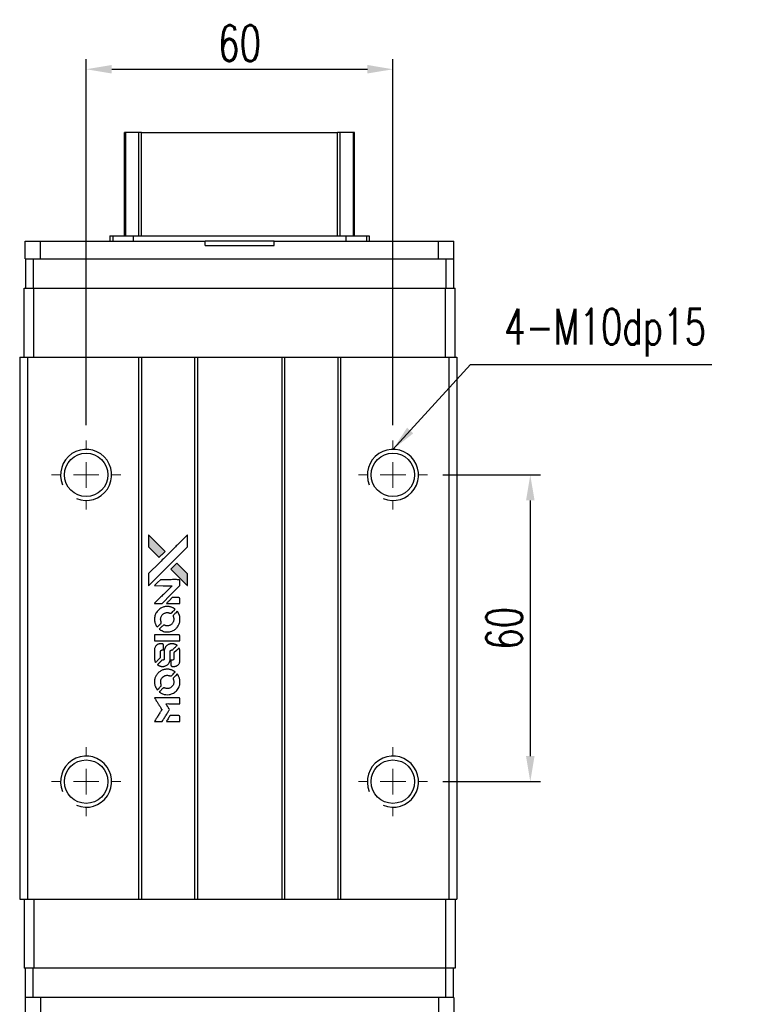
# Model space of a CAD drawing. Header units: millimetres. Extents: x 560 to 1067, y 594 to 1040.
# Tile 2 of 3: x 600 to 743, y 848 to 1040. Entities that reach past the tile are written whole.
import ezdxf

# ---------------------------------------------------------------- set-up
doc = ezdxf.new("R2010")
doc.units = ezdxf.units.MM
doc.header["$PDSIZE"] = -1
doc.layers.add('DIM', color=4, linetype='Continuous')
doc.styles.add('DIM-7', font='SIMPLEX.shx', dxfattribs={"width": 0.7, "bigfont": 'chineset.shx'})
doc.dimstyles.new('CNS', dxfattribs={"dimtxt": 3.5, "dimasz": 2.5, "dimexe": 1, "dimexo": 1.5, "dimgap": 0.09, "dimtad": 0, "dimdsep": 46, "dimtxsty": 'DIM-7', "dimcen": 0.09, "dimclrd": 1, "dimclre": 1, "dimclrt": 4, "dimadec": 0, "dimazin": 0, "dimtfac": 1, "dimtix": 1, "dimtmove": 2, "dimatfit": 3, "dimfxl": 1, "dimtvp": 0.971429, "dimtolj": 1, "dimarcsym": 0})

# ---------------------------------------------------------------- blocks, each defined once
blk = doc.blocks.new('SW_CENTERMARKSYMBOL_3')
at = {"color": 0, "linetype": 'Continuous', "lineweight": 18}
for p, q in [((0, 5), (0, 6.75)), ((0, 0), (0, 2.5)), ((-5, 0), (-6.75, 0)), ((0, 0), (-2.5, 0)), ((0, 0), (0, -2.5)), ((0, 0), (2.5, 0)), ((5, 0), (6.75, 0)), ((0, -5), (0, -6.75))]:
    blk.add_line(p, q, dxfattribs=at)
blk = doc.blocks.new('SW_CENTERMARKSYMBOL_4')
at = {"color": 0, "linetype": 'Continuous', "lineweight": 18}
for p, q in [((0, 5), (0, 6.75)), ((0, 0), (0, 2.5)), ((-5, 0), (-6.75, 0)), ((0, 0), (-2.5, 0)), ((0, 0), (0, -2.5)), ((0, 0), (2.5, 0)), ((5, 0), (6.75, 0)), ((0, -5), (0, -6.75))]:
    blk.add_line(p, q, dxfattribs=at)
blk = doc.blocks.new('SW_CENTERMARKSYMBOL_5')
at = {"color": 0, "linetype": 'Continuous', "lineweight": 18}
for p, q in [((0, 5), (0, 6.75)), ((0, 0), (0, 2.5)), ((-5, 0), (-6.75, 0)), ((0, 0), (-2.5, 0)), ((0, 0), (0, -2.5)), ((0, 0), (2.5, 0)), ((5, 0), (6.75, 0)), ((0, -5), (0, -6.75))]:
    blk.add_line(p, q, dxfattribs=at)
blk = doc.blocks.new('SW_CENTERMARKSYMBOL_6')
at = {"color": 0, "linetype": 'Continuous', "lineweight": 18}
for p, q in [((0, 5), (0, 6.75)), ((0, 0), (0, 2.5)), ((-5, 0), (-6.75, 0)), ((0, 0), (-2.5, 0)), ((0, 0), (0, -2.5)), ((0, 0), (2.5, 0)), ((5, 0), (6.75, 0)), ((0, -5), (0, -6.75))]:
    blk.add_line(p, q, dxfattribs=at)
blk = doc.blocks.new('*D106')
at = {"layer": 'DEFPOINTS', "color": 0}
for p in [(672.7, 1030.57), (612.7, 957.98), (672.7, 957.98)]:
    blk.add_point(p, dxfattribs=at)
at = {"layer": 'DIM', "color": 7, "lineweight": -2}
for p, q in [((612.7, 960.98), (612.7, 1032.57)), ((672.7, 960.98), (672.7, 1032.57)), ((617.7, 1030.57), (667.7, 1030.57))]:
    blk.add_line(p, q, dxfattribs=at)
at = {"layer": 'DIM', "color": 7}
for points in [[(617.7, 1031.41), (617.7, 1029.74), (612.7, 1030.57)], [(667.7, 1031.41), (667.7, 1029.74), (672.7, 1030.57)]]:
    blk.add_solid(points, dxfattribs=at)
at = {"layer": 'DIM', "color": 7, "insert": (642.7, 1035.67), "char_height": 7, "attachment_point": 5, "style": 'DIM-7'}
blk.add_mtext('\\A1;60', dxfattribs=at)
blk = doc.blocks.new('*D107')
at = {"layer": 'DEFPOINTS', "color": 0}
for p in [(679.45, 951.23), (679.45, 891.23), (699.56, 891.23)]:
    blk.add_point(p, dxfattribs=at)
at = {"layer": 'DIM', "color": 7, "lineweight": -2}
for p, q in [((682.45, 951.23), (701.56, 951.23)), ((699.56, 946.23), (699.56, 896.23)), ((682.45, 891.23), (701.56, 891.23))]:
    blk.add_line(p, q, dxfattribs=at)
at = {"layer": 'DIM', "color": 7}
for points in [[(698.73, 946.23), (700.4, 946.23), (699.56, 951.23)], [(698.73, 896.23), (700.4, 896.23), (699.56, 891.23)]]:
    blk.add_solid(points, dxfattribs=at)
at = {"layer": 'DIM', "color": 7, "insert": (694.46, 921.23), "char_height": 7, "attachment_point": 5, "rotation": 90, "style": 'DIM-7'}
blk.add_mtext('\\A1;60', dxfattribs=at)
blk = doc.blocks.new('LOGO2')
at = {"linetype": 'Continuous'}
h = blk.add_hatch(color=22, dxfattribs=at)
h.dxf.hatch_style = 1
h.paths.add_polyline_path([(583.53, 1429.73), (583.53, 1428.55), (583.53, 1427.37), (584.56, 1426.35, 0.000288), (584.95, 1425.96, 0.000479), (585.28, 1425.63, 0.000013), (585.58, 1425.34, 0.197177), (585.59, 1425.34, 0.197497), (585.59, 1425.34, 0.00004), (585.76, 1425.51, 0.000834), (585.95, 1425.7, 0.000506), (586.18, 1425.92), (586.76, 1426.5), (585.15, 1428.12)])
h.paths.add_polyline_path([(589.06, 1424.2), (588.47, 1423.62, 0.000476), (588.25, 1423.39, 0.000789), (588.06, 1423.2, 0.000035), (587.89, 1423.03, 0.19758), (587.89, 1423.03, 0.198396), (587.89, 1423.02, 0.000019), (588.12, 1422.79, 0.000582), (588.38, 1422.53, 0.000351), (588.68, 1422.23, 0.000108), (589.98, 1420.93, 0.000692), (590.64, 1420.28, 0.000077), (591.09, 1419.83, 0.197527), (591.11, 1419.82, 0.410181), (591.12, 1419.83, 0.000493), (591.12, 1420.07, 0.002424), (591.12, 1420.41, 0.000529), (591.12, 1420.98), (591.12, 1422.14), (590.09, 1423.17)])
at = {"color": 22}
for points in [[(584.56, 1426.35, 0.000288), (584.95, 1425.96, 0.000479), (585.28, 1425.63, 0.000013), (585.58, 1425.34, 0.197177), (585.59, 1425.34, 0.197497), (585.59, 1425.34, 0.00004), (585.76, 1425.51, 0.000836), (585.95, 1425.7, 0.000505), (586.18, 1425.92), (586.76, 1426.5), (585.15, 1428.12), (583.53, 1429.73), (583.53, 1428.55), (583.53, 1427.37)], [(584.95, 1421.21, -0.000056), (585.66, 1421.92, -0.000021), (586.65, 1422.91, -0.000021), (587.73, 1423.99, -0.000025), (588.75, 1425), (591.12, 1427.37), (591.12, 1428.54), (591.12, 1429.72), (589.52, 1428.13, 0.000274), (588.76, 1427.37, 0.000123), (587.75, 1426.37, 0.000121), (586.69, 1425.31, 0.000165), (585.73, 1424.35), (583.53, 1422.16), (583.53, 1420.98), (583.53, 1419.8)], [(588.68, 1422.23, 0.000108), (589.98, 1420.93, 0.000692), (590.64, 1420.28, 0.000077), (591.09, 1419.83, 0.197527), (591.11, 1419.82, 0.410182), (591.12, 1419.83, 0.000493), (591.12, 1420.07, 0.002424), (591.12, 1420.41, 0.000529), (591.12, 1420.98), (591.12, 1422.14), (590.09, 1423.17), (589.06, 1424.2), (588.47, 1423.62, 0.000476), (588.25, 1423.39, 0.000789), (588.06, 1423.2, 0.000035), (587.89, 1423.03, 0.19758), (587.89, 1423.03, 0.198396), (587.89, 1423.02, 0.000019), (588.12, 1422.79, 0.000582), (588.38, 1422.53, 0.000351)], [(585.41, 1416.31), (586.17, 1416.31), (587.91, 1418.06), (589.66, 1419.81), (589.66, 1420.29, 0.0008), (589.66, 1420.61, 0.010795), (589.65, 1420.72, 0.030495), (589.64, 1420.78, 0.080372), (589.63, 1420.83, 0.03816), (589.6, 1420.87, 0.041799), (589.57, 1420.91, 0.042486), (589.53, 1420.93, 0.042078), (589.49, 1420.96, 0.099276), (589.43, 1420.97, 0.003302), (589.19, 1420.97, 0.002586), (588.77, 1420.98, 0.000204), (587.64, 1420.97), (585.83, 1420.97), (585.25, 1420.39), (584.66, 1419.81), (586.4, 1419.8), (588.14, 1419.79), (586.42, 1418.08, 0.000253), (585.76, 1417.42, 0.000412), (585.2, 1416.87, 0.000041), (584.7, 1416.36, 0.041338), (584.68, 1416.34), (584.66, 1416.31)], [(588.34, 1416.31), (589.66, 1416.31), (589.66, 1416.8), (589.65, 1417.29), (589.62, 1417.35, 0.03146), (589.6, 1417.37, 0.026444), (589.58, 1417.4, 0.026444), (589.55, 1417.42, 0.031457), (589.53, 1417.44), (589.47, 1417.47), (588.82, 1417.48), (588.17, 1417.48), (587.6, 1416.9, 0.000745), (587.38, 1416.68, 0.001228), (587.19, 1416.49, 0.000087), (587.03, 1416.32, 0.195134), (587.03, 1416.32, 0.412117), (587.03, 1416.31, 0.000048), (587.41, 1416.31, 0.00109), (587.84, 1416.31, 0.000653)], [(584.7, 1412.97, 0.023681), (584.73, 1412.76, 0.022402), (584.78, 1412.55, 0.021929), (584.85, 1412.35, 0.020503), (584.94, 1412.15, 0.013745), (585, 1412.03, 0.009767), (585.07, 1411.9, 0.009658), (585.15, 1411.79, 0.027804), (585.21, 1411.71), (585.23, 1411.69), (585.59, 1412.05, 0.002053), (585.77, 1412.23, 0.006738), (585.88, 1412.35, 0.007826), (585.96, 1412.43, 0.063909), (585.99, 1412.47, 0.061532), (586.01, 1412.54, 0.068674), (586.02, 1412.6, 0.052072), (586, 1412.68, 0.019648), (585.97, 1412.79, -0.018366), (585.93, 1412.92, -0.0288), (585.9, 1413.04, -0.029061), (585.89, 1413.16, -0.019155), (585.89, 1413.29, -0.053809), (585.94, 1413.58, -0.058833), (586.04, 1413.85, -0.058566), (586.2, 1414.09, -0.052525), (586.42, 1414.29, -0.044733), (586.61, 1414.4, -0.040573), (586.82, 1414.49, -0.041123), (587.04, 1414.53, -0.04951), (587.25, 1414.54, -0.017369), (587.34, 1414.53, -0.024255), (587.43, 1414.51, -0.023787), (587.52, 1414.49, -0.015798), (587.61, 1414.45, 0.010631), (587.67, 1414.43, 0.033653), (587.71, 1414.42, 0.037806), (587.76, 1414.41, 0.016307), (587.81, 1414.41, 0.068179), (587.92, 1414.43, 0.095747), (588, 1414.47, 0.033418), (588.11, 1414.57, 0.002133), (588.42, 1414.88, 0.001452), (588.59, 1415.06, 0.012393), (588.67, 1415.14, 0.020479), (588.71, 1415.19, 0.344362), (588.71, 1415.21, 0.074287), (588.66, 1415.25, 0.005454), (588.53, 1415.34, 0.008391), (588.39, 1415.42, 0.017097), (588.27, 1415.48, 0.027375), (588.04, 1415.58, 0.02835), (587.8, 1415.66, 0.027723), (587.54, 1415.7, 0.023913), (587.27, 1415.72, 0.027047), (586.94, 1415.72, 0.031685), (586.64, 1415.67, 0.032425), (586.35, 1415.59, 0.031013), (586.07, 1415.47, 0.037914), (585.73, 1415.27, 0.040153), (585.44, 1415.03, 0.039834), (585.18, 1414.74, 0.036173), (584.97, 1414.4, 0.040752), (584.83, 1414.08, 0.035885), (584.73, 1413.71, 0.035491), (584.68, 1413.34, 0.037615)], [(585.71, 1411.22, 0.018008), (585.82, 1411.15, 0.009842), (585.95, 1411.07, 0.009807), (586.1, 1411, 0.015716), (586.22, 1410.94, 0.048467), (586.66, 1410.8, 0.045841), (587.14, 1410.75, 0.046006), (587.61, 1410.78, 0.049638), (588.06, 1410.9, 0.064819), (588.64, 1411.2, 0.06695), (589.11, 1411.65, 0.066691), (589.45, 1412.2, 0.063505), (589.65, 1412.83, 0.03135), (589.66, 1413, 0.010439), (589.67, 1413.24, 0.010391), (589.66, 1413.47, 0.032408), (589.64, 1413.63, 0.015696), (589.61, 1413.82, 0.018095), (589.56, 1414, 0.018551), (589.5, 1414.17, 0.018352), (589.42, 1414.33, 0.015568), (589.37, 1414.44, 0.009832), (589.29, 1414.56, 0.009795), (589.22, 1414.68, 0.023727), (589.16, 1414.76), (589.13, 1414.79), (588.77, 1414.43, 0.001528), (588.57, 1414.23, 0.010022), (588.47, 1414.12, 0.019586), (588.41, 1414.06, 0.061865), (588.38, 1414.01, 0.055054), (588.35, 1413.93, 0.061607), (588.35, 1413.85, 0.048725), (588.36, 1413.76, 0.020221), (588.39, 1413.64, -0.017722), (588.43, 1413.52, -0.02685), (588.45, 1413.4, -0.02759), (588.46, 1413.29, -0.020233), (588.46, 1413.17, -0.04793), (588.43, 1412.93, -0.048386), (588.35, 1412.7, -0.047866), (588.22, 1412.49, -0.044964), (588.06, 1412.3, -0.04333), (587.87, 1412.15, -0.050921), (587.66, 1412.03, -0.051473), (587.43, 1411.97, -0.0459), (587.19, 1411.94, -0.019014), (587.07, 1411.95, -0.024114), (586.96, 1411.96, -0.025081), (586.86, 1411.99, -0.023892), (586.76, 1412.02, 0.008624), (586.68, 1412.05, 0.026486), (586.62, 1412.06, 0.035074), (586.58, 1412.07, 0.02756), (586.52, 1412.07, 0.087163), (586.44, 1412.06, 0.073291), (586.36, 1412.01, 0.028074), (586.25, 1411.91, 0.002594), (585.99, 1411.66), (585.62, 1411.29)], [(587.17, 1409), (589.65, 1409), (589.65, 1409.49), (589.65, 1409.98), (589.63, 1410.04, 0.071429), (589.59, 1410.08, 0.054799), (589.54, 1410.13, 0.053585), (589.48, 1410.16, 0.060698), (589.42, 1410.17, 0.033975), (589.32, 1410.18), (588.05, 1410.18, 0.000726), (586.82, 1410.18, 0.001084), (585.74, 1410.17), (584.68, 1410.17), (584.68, 1409.58), (584.68, 1409)], [(584.69, 1405.36, 0.018538), (584.7, 1405.28, 0.010695), (584.72, 1405.2, 0.01068), (584.74, 1405.11, 0.017678), (584.76, 1405.03, 0.013849), (584.79, 1404.95, 0.011814), (584.83, 1404.86, 0.004513), (584.86, 1404.78, 0.290035), (584.88, 1404.77, 0.196418), (584.88, 1404.78, 0.000124), (585.03, 1404.92, 0.001477), (585.19, 1405.08, 0.000898), (585.38, 1405.27), (585.88, 1405.77), (585.88, 1406.39, -0.001471), (585.88, 1406.86, -0.028714), (585.89, 1407, -0.097073), (585.92, 1407.08, -0.084199), (585.98, 1407.15, -0.042698), (586.02, 1407.18, -0.053912), (586.07, 1407.21, -0.051004), (586.12, 1407.22, -0.032967), (586.18, 1407.22, 0.00807), (586.21, 1407.22, 0.003023), (586.26, 1407.22, 0.002994), (586.31, 1407.23, 0.003629), (586.35, 1407.23), (586.46, 1407.24), (586.46, 1407.71, 0.001618), (586.46, 1407.94, 0.005206), (586.45, 1408.09, 0.00535), (586.45, 1408.19, 0.060675), (586.44, 1408.24, 0.048484), (586.43, 1408.26, 0.02389), (586.42, 1408.29, 0.022812), (586.4, 1408.31, 0.02462), (586.38, 1408.34, 0.061781), (586.32, 1408.39, 0.080179), (586.25, 1408.41, 0.048561), (586.16, 1408.43, 0.010021), (585.99, 1408.43, 0.016602), (585.77, 1408.42, 0.031409), (585.6, 1408.4, 0.036474), (585.44, 1408.36, 0.03439), (585.29, 1408.29, 0.065928), (585.06, 1408.13, 0.069066), (584.88, 1407.91, 0.065697), (584.75, 1407.64, 0.051559), (584.69, 1407.33, 0.020904), (584.69, 1407.16, 0.000451), (584.68, 1406.34, 0.000419), (584.68, 1405.52, 0.022759)], [(585.33, 1404.27, 0.023289), (585.45, 1404.2, 0.026845), (585.57, 1404.13, 0.026047), (585.7, 1404.09, 0.019751), (585.85, 1404.04, 0.013249), (585.93, 1404.03, 0.025169), (586, 1404.02, 0.016532), (586.08, 1404.01, 0.002937), (586.24, 1404.01, 0.003317), (586.38, 1404.01, 0.011808), (586.47, 1404.02, 0.01777), (586.53, 1404.02, 0.021476), (586.6, 1404.03, 0.04325), (586.86, 1404.12, 0.045753), (587.1, 1404.24, 0.04649), (587.31, 1404.41, 0.047672), (587.49, 1404.61, 0.025315), (587.54, 1404.69, 0.015208), (587.6, 1404.8, 0.01512), (587.65, 1404.91, 0.022488), (587.69, 1405.01, 0.027857), (587.73, 1405.17, 0.034138), (587.75, 1405.32, 0.014286), (587.76, 1405.55, 0.00124), (587.76, 1406.13, -0.00103), (587.76, 1406.49, -0.002552), (587.76, 1406.75, -0.001594), (587.76, 1406.95, -0.047676), (587.77, 1407, -0.085307), (587.8, 1407.09, -0.097789), (587.87, 1407.15, -0.085947), (587.95, 1407.2, -0.051339), (588.07, 1407.22, 0.014634), (588.11, 1407.22, 0.015028), (588.15, 1407.23, 0.014927), (588.18, 1407.24, 0.059415), (588.2, 1407.24, 0.070595), (588.24, 1407.27, 0.00028), (588.66, 1407.69, 0.000111), (589.08, 1408.11, 0.200239), (589.09, 1408.13, 0.268906), (589.09, 1408.14, 0.001866), (588.98, 1408.2, 0.007532), (588.88, 1408.25, 0.017818), (588.81, 1408.29, 0.013256), (588.72, 1408.32, 0.011636), (588.63, 1408.35, 0.011528), (588.54, 1408.38, 0.012303), (588.45, 1408.4, 0.0423), (588.31, 1408.42, 0.013657), (588.1, 1408.42, 0.013857), (587.89, 1408.42, 0.037428), (587.74, 1408.4, 0.014927), (587.64, 1408.37, 0.0122), (587.53, 1408.34, 0.012518), (587.43, 1408.3, 0.023062), (587.36, 1408.27, 0.065961), (587.08, 1408.08, 0.06055), (586.85, 1407.82, 0.059676), (586.68, 1407.51, 0.060497), (586.6, 1407.16, 0.025683), (586.59, 1407.09, 0.001528), (586.59, 1406.87, 0.002124), (586.59, 1406.59, 0.001173), (586.59, 1406.25, -0.000809), (586.58, 1405.65, -0.017164), (586.58, 1405.48, -0.063931), (586.56, 1405.38, -0.108429), (586.52, 1405.31, -0.052941), (586.47, 1405.28, -0.063675), (586.42, 1405.25, -0.050562), (586.36, 1405.24, -0.020337), (586.27, 1405.23, 0.009897), (586.22, 1405.22, 0.016482), (586.17, 1405.22, 0.019019), (586.14, 1405.21, 0.06043), (586.11, 1405.2, 0.076267), (586.06, 1405.16, 0.00054), (585.68, 1404.77, 0.000307), (585.28, 1404.37, 0.142594), (585.26, 1404.34, 0.232419), (585.27, 1404.33, 0.022995), (585.28, 1404.31, 0.024627), (585.31, 1404.29, 0.015407)], [(587.91, 1404.2, 0.065483), (587.94, 1404.15, 0.053271), (587.98, 1404.1, 0.052018), (588.04, 1404.05, 0.0556), (588.1, 1404.02, 0.036839), (588.14, 1404.01, 0.026922), (588.18, 1404.01, 0.016905), (588.25, 1404, 0.004317), (588.35, 1404, 0.016369), (588.56, 1404.01, 0.029936), (588.74, 1404.03, 0.03418), (588.89, 1404.07, 0.031327), (589.04, 1404.14, 0.046935), (589.23, 1404.25, 0.054053), (589.38, 1404.39, 0.053701), (589.5, 1404.56, 0.045364), (589.58, 1404.76, 0.032479), (589.63, 1404.94, 0.03386), (589.65, 1405.12, 0.013578), (589.66, 1405.4, 0.001155), (589.66, 1406.13, 0.000413), (589.65, 1406.75, 0.005008), (589.65, 1406.99, 0.013199), (589.64, 1407.13, 0.033956), (589.63, 1407.22, 0.013909), (589.6, 1407.32, 0.010864), (589.57, 1407.43, 0.010938), (589.54, 1407.53, 0.028702), (589.51, 1407.6), (589.48, 1407.65), (588.97, 1407.15), (588.46, 1406.65), (588.46, 1406.06, -0.001504), (588.46, 1405.81, -0.00328), (588.46, 1405.62, -0.001901), (588.46, 1405.47, -0.061333), (588.45, 1405.43, -0.063621), (588.43, 1405.38, -0.048633), (588.4, 1405.33, -0.046769), (588.35, 1405.29, -0.047961), (588.3, 1405.26, -0.02678), (588.25, 1405.24, -0.050957), (588.22, 1405.23, -0.029398), (588.17, 1405.22, -0.00401), (588.06, 1405.22), (587.89, 1405.21), (587.89, 1404.74, 0.001061), (587.89, 1404.46, 0.009147), (587.89, 1404.33, 0.020721), (587.9, 1404.26, 0.051619)], [(584.7, 1400.71, 0.024131), (584.73, 1400.49, 0.022344), (584.78, 1400.28, 0.021883), (584.86, 1400.06, 0.020884), (584.95, 1399.85, 0.010669), (585.01, 1399.74, 0.010389), (585.08, 1399.62, 0.010913), (585.15, 1399.51, 0.022227), (585.2, 1399.44), (585.23, 1399.41), (585.6, 1399.78, 0.002452), (585.74, 1399.93, 0.003628), (585.87, 1400.06, 0.001662), (585.97, 1400.17, 0.070159), (585.99, 1400.2, 0.047671), (586, 1400.22, 0.018624), (586.01, 1400.25, 0.017921), (586.01, 1400.29, 0.018804), (586.01, 1400.32, 0.018255), (586.02, 1400.37, 0.041312), (586.01, 1400.41, 0.037164), (586, 1400.44, 0.012342), (585.98, 1400.49, -0.015101), (585.94, 1400.62, -0.035998), (585.91, 1400.72, -0.033244), (585.9, 1400.82, -0.011249), (585.9, 1400.97, -0.004059), (585.9, 1401.1, -0.019693), (585.9, 1401.17, -0.027943), (585.91, 1401.22, -0.014411), (585.93, 1401.3, -0.033089), (585.98, 1401.46, -0.033887), (586.06, 1401.62, -0.034021), (586.16, 1401.77, -0.033942), (586.28, 1401.9, -0.02816), (586.42, 1402.01, -0.035032), (586.56, 1402.11, -0.035269), (586.71, 1402.18, -0.029196), (586.87, 1402.23, -0.037862), (587.07, 1402.27, -0.043657), (587.25, 1402.27, -0.043064), (587.44, 1402.24, -0.035184), (587.63, 1402.18, 0.033699), (587.72, 1402.15, 0.052815), (587.8, 1402.14, 0.059167), (587.88, 1402.14, 0.058972), (587.95, 1402.17, 0.059208), (588.01, 1402.2, 0.021125), (588.08, 1402.26, 0.008691), (588.2, 1402.38, 0.000851), (588.47, 1402.66, 0.001873), (588.61, 1402.8, 0.013884), (588.68, 1402.87, 0.022355), (588.71, 1402.92, 0.341453), (588.71, 1402.93, 0.073011), (588.67, 1402.97, 0.004587), (588.54, 1403.06, 0.00748), (588.4, 1403.14, 0.016837), (588.29, 1403.2, 0.028606), (588.03, 1403.31, 0.031352), (587.77, 1403.39, 0.031004), (587.5, 1403.44, 0.0268), (587.21, 1403.45, 0.026698), (586.9, 1403.44, 0.03002), (586.6, 1403.39, 0.030357), (586.32, 1403.31, 0.028554), (586.05, 1403.19, 0.062944), (585.53, 1402.85, 0.062206), (585.12, 1402.39, 0.062448), (584.83, 1401.84, 0.064355), (584.69, 1401.25, 0.017377), (584.69, 1401.13, 0.008369), (584.68, 1400.98, 0.008367), (584.69, 1400.82, 0.01757)], [(585.71, 1398.95, 0.064158), (586.28, 1398.64, 0.06356), (586.92, 1398.49, 0.064004), (587.57, 1398.5, 0.066747), (588.19, 1398.68, 0.04321), (588.58, 1398.89, 0.044737), (588.91, 1399.17, 0.044901), (589.2, 1399.49, 0.044184), (589.42, 1399.87, 0.026293), (589.54, 1400.15, 0.033344), (589.62, 1400.43, 0.033227), (589.66, 1400.71, 0.025815), (589.67, 1401.02, 0.023119), (589.65, 1401.32, 0.031044), (589.6, 1401.58, 0.031337), (589.52, 1401.84, 0.024258), (589.4, 1402.11, 0.015622), (589.35, 1402.2, 0.008495), (589.28, 1402.31, 0.008415), (589.21, 1402.42, 0.020814), (589.16, 1402.49), (589.13, 1402.53), (588.77, 1402.17, 0.002843), (588.5, 1401.9, 0.033917), (588.41, 1401.79, 0.087906), (588.36, 1401.71, 0.073302), (588.35, 1401.61, 0.022047), (588.35, 1401.56, 0.026465), (588.36, 1401.52, 0.022233), (588.37, 1401.47, 0.009985), (588.39, 1401.4, -0.039011), (588.45, 1401.17, -0.044398), (588.46, 1400.95, -0.045096), (588.44, 1400.72, -0.04265), (588.38, 1400.5, -0.071154), (588.21, 1400.19, -0.068827), (587.96, 1399.94, -0.068713), (587.64, 1399.76, -0.070507), (587.3, 1399.68, -0.028605), (587.15, 1399.67, -0.031418), (587.01, 1399.69, -0.031044), (586.86, 1399.72, -0.02668), (586.72, 1399.76, 0.038913), (586.63, 1399.79, 0.043732), (586.55, 1399.8, 0.047754), (586.47, 1399.8, 0.075756), (586.41, 1399.78, 0.07294), (586.37, 1399.76, 0.003456), (586.27, 1399.67, 0.005023), (586.15, 1399.55, 0.002422), (585.99, 1399.39, 0.000819), (585.85, 1399.25, 0.001349), (585.73, 1399.13, 0.0001), (585.62, 1399.02, 0.205335), (585.62, 1399.02, 0.219821), (585.62, 1399.01, 0.002494), (585.65, 1399, 0.007089), (585.67, 1398.98, 0.004494)], [(585.42, 1393.22), (586.17, 1393.22), (586.3, 1393.42, -0.000297), (586.38, 1393.55, -0.000037), (586.55, 1393.82, -0.000043), (586.75, 1394.15, -0.000036), (586.96, 1394.5, 0.000044), (587.17, 1394.84, 0.000063), (587.36, 1395.14, 0.000035), (587.51, 1395.4, 0.0009), (587.55, 1395.47), (587.62, 1395.57), (587.53, 1395.7, 0.001175), (587.49, 1395.78, 0.000208), (587.4, 1395.92, 0.000225), (587.3, 1396.09, 0.000203), (587.19, 1396.26, -0.000711), (587.09, 1396.42, -0.001119), (587, 1396.56, -0.000263), (586.92, 1396.69, -0.04589), (586.91, 1396.7, -0.519312), (586.92, 1396.71, -0.001914), (587.12, 1396.72, -0.003124), (587.46, 1396.72, -0.000285), (588.28, 1396.72), (589.66, 1396.72), (589.66, 1397.2, 0.001727), (589.66, 1397.54, 0.025279), (589.65, 1397.67, 0.073886), (589.63, 1397.74, 0.07426), (589.6, 1397.8, 0.03264), (589.58, 1397.81, 0.01784), (589.56, 1397.83, 0.017712), (589.54, 1397.85, 0.026854), (589.52, 1397.86), (589.47, 1397.89), (587.07, 1397.89), (584.67, 1397.89), (584.68, 1397.87, -0.004595), (584.7, 1397.85, -0.00016), (584.74, 1397.77, -0.000298), (584.8, 1397.69, -0.000208), (584.86, 1397.59, 0.000986), (585.03, 1397.3, 0.00025), (585.32, 1396.84, 0.000268), (585.63, 1396.35, 0.000436), (585.9, 1395.93, -0.002932), (585.98, 1395.79, -0.004718), (586.06, 1395.67, -0.001113), (586.12, 1395.57, -0.227179), (586.12, 1395.55, -0.045982), (586.11, 1395.54, -0.000145), (586.03, 1395.4, -0.000825), (585.93, 1395.24, -0.000517), (585.81, 1395.06, 0.000056), (585.42, 1394.42, 0.000289), (585.2, 1394.07, 0.000481), (585.04, 1393.81, 0.000418), (584.87, 1393.54), (584.67, 1393.22)], [(588.34, 1393.22), (589.66, 1393.22), (589.66, 1393.7, 0.000842), (589.66, 1394, 0.010591), (589.66, 1394.12, 0.028995), (589.65, 1394.18, 0.069543), (589.64, 1394.23, 0.051063), (589.61, 1394.27, 0.039932), (589.57, 1394.31, 0.039414), (589.53, 1394.35, 0.045845), (589.49, 1394.37, 0.094811), (589.44, 1394.39, 0.007124), (589.31, 1394.39, 0.004713), (589.09, 1394.39, 0.000534), (588.59, 1394.39), (587.73, 1394.39), (587.65, 1394.27, 0.000828), (587.44, 1393.92, 0.000879), (587.22, 1393.57, 0.000048), (587.02, 1393.23, 0.137596), (587.01, 1393.22, 0.413028), (587.02, 1393.22, 0.000016), (587.4, 1393.22, 0.000623), (587.83, 1393.22, 0.000374)]]:
    blk.add_lwpolyline(points, format="xyb", close=True, dxfattribs=at)

msp = doc.modelspace()

# ---------------------------------------------------------------- linework, layer by layer
at = {"color": 7, "linetype": 'Continuous', "lineweight": 25}
for p, q in [((620.199, 997.979), (620.199, 1018.19)), ((620.438, 997.979), (620.438, 1018.19)), ((623.014, 997.979), (623.014, 1018.19)), ((623.509, 1018.19), (661.889, 1018.19)), ((623.509, 997.979), (623.509, 1018.19)), ((661.889, 997.979), (661.889, 1018.19)), ((662.383, 997.979), (662.383, 1018.19)), ((664.959, 997.979), (664.959, 1018.19)), ((665.199, 997.979), (665.199, 1018.19)), ((617.346, 997.979), (617.346, 996.979)), ((617.346, 997.979), (617.899, 997.979)), ((617.899, 997.979), (617.899, 996.979)), ((617.899, 997.979), (621.913, 997.979)), ((621.913, 997.979), (621.913, 996.979)), ((621.913, 997.979), (663.485, 997.979)), ((663.485, 997.979), (663.485, 996.979)), ((663.485, 997.979), (667.499, 997.979)), ((667.499, 997.979), (667.499, 996.979)), ((667.499, 997.979), (668.051, 997.979)), ((668.051, 997.979), (668.051, 996.979)), ((600.774, 993.479), (600.774, 996.979)), ((600.774, 996.979), (603.774, 996.979)), ((603.774, 993.479), (603.774, 996.979)), ((603.774, 996.979), (635.949, 996.979)), ((635.949, 996.079), (635.949, 996.979)), ((649.449, 996.979), (635.949, 996.979)), ((635.949, 996.079), (649.449, 996.079)), ((649.449, 996.079), (649.449, 996.979)), ((649.449, 996.979), (681.624, 996.979)), ((681.624, 993.479), (681.624, 996.979)), ((681.624, 996.979), (684.624, 996.979)), ((684.624, 993.479), (684.624, 996.979)), ((600.774, 993.479), (600.849, 993.479)), ((600.849, 993.479), (600.849, 987.729)), ((600.849, 993.479), (602.349, 993.479)), ((602.349, 993.479), (602.349, 987.729)), ((602.349, 993.479), (683.049, 993.479)), ((683.049, 993.479), (683.049, 987.729)), ((683.049, 993.479), (684.549, 993.479)), ((684.549, 993.479), (684.624, 993.479)), ((684.549, 993.479), (684.549, 987.729)), ((600.549, 974.229), (600.549, 987.729)), ((600.549, 987.729), (602.449, 987.729)), ((602.449, 974.229), (602.449, 987.729)), ((602.449, 987.729), (682.949, 987.729)), ((682.949, 974.229), (682.949, 987.729)), ((682.949, 987.729), (684.849, 987.729)), ((684.849, 974.229), (684.849, 987.729)), ((599.699, 974.229), (599.699, 868.229)), ((599.699, 974.229), (601.249, 974.229)), ((601.249, 974.229), (601.249, 868.229)), ((601.249, 974.229), (622.949, 974.229)), ((622.949, 974.229), (622.949, 868.229)), ((622.949, 974.229), (623.499, 974.229)), ((623.499, 974.229), (623.499, 868.229)), ((623.499, 974.229), (633.899, 974.229)), ((633.899, 974.229), (633.899, 868.229)), ((633.899, 974.229), (634.449, 974.229)), ((634.449, 974.229), (634.449, 868.229)), ((634.449, 974.229), (650.949, 974.229)), ((650.949, 974.229), (650.949, 868.229)), ((650.949, 974.229), (651.499, 974.229)), ((651.499, 974.229), (651.499, 868.229)), ((651.499, 974.229), (661.899, 974.229)), ((661.899, 974.229), (661.899, 868.229)), ((661.899, 974.229), (662.449, 974.229)), ((662.449, 974.229), (662.449, 868.229)), ((662.449, 974.229), (683.649, 974.229)), ((683.649, 974.229), (683.649, 868.229)), ((683.649, 974.229), (685.199, 974.229)), ((685.199, 974.229), (685.199, 868.229)), ((599.699, 868.229), (601.249, 868.229)), ((600.549, 868.229), (600.549, 854.729)), ((601.249, 868.229), (622.949, 868.229)), ((602.449, 868.229), (602.449, 854.729)), ((622.949, 868.229), (623.499, 868.229)), ((623.499, 868.229), (633.899, 868.229)), ((633.899, 868.229), (634.449, 868.229)), ((634.449, 868.229), (650.949, 868.229)), ((650.949, 868.229), (651.499, 868.229)), ((651.499, 868.229), (661.899, 868.229)), ((661.899, 868.229), (662.449, 868.229)), ((662.449, 868.229), (683.649, 868.229)), ((682.949, 868.229), (682.949, 854.729)), ((683.649, 868.229), (685.199, 868.229)), ((684.849, 868.229), (684.849, 854.729)), ((602.449, 854.729), (600.549, 854.729)), ((600.849, 848.979), (600.849, 854.729)), ((602.349, 848.979), (602.349, 854.729)), ((682.949, 854.729), (602.449, 854.729)), ((684.849, 854.729), (682.949, 854.729)), ((683.049, 848.979), (683.049, 854.729)), ((684.549, 848.979), (684.549, 854.729)), ((600.774, 848.979), (600.774, 845.479)), ((600.849, 848.979), (600.774, 848.979)), ((602.349, 848.979), (600.849, 848.979)), ((683.049, 848.979), (602.349, 848.979)), ((603.774, 848.979), (603.774, 845.479)), ((681.624, 848.979), (681.624, 845.479)), ((684.549, 848.979), (683.049, 848.979)), ((684.624, 848.979), (684.549, 848.979)), ((684.624, 848.979), (684.624, 845.479))]:
    msp.add_line(p, q, dxfattribs=at)
for centre in [(612.699, 951.229), (672.699, 951.229), (612.699, 891.229), (672.699, 891.229)]:
    msp.add_circle(centre, 4.25, dxfattribs=at)
for centre in [(612.699, 951.229), (672.699, 951.229), (612.699, 891.229), (672.699, 891.229)]:
    msp.add_arc(centre, 5, 247.5, 202.5)
for points, knots in [([(620.438, 1018.19), (620.376, 1018.19), (620.311, 1018.19), (620.221, 1018.19), (620.199, 1018.19), (620.199, 1018.19)], [0, 0, 0, 0, 0.5, 0.5, 1, 1, 1, 1]), ([(623.014, 1018.19), (622.967, 1018.19), (622.873, 1018.19), (622.584, 1018.19), (622.388, 1018.19), (621.916, 1018.19), (621.641, 1018.19), (621.054, 1018.19), (620.744, 1018.19), (620.438, 1018.19)], [0, 0, 0, 0, 0.25, 0.25, 0.5, 0.5, 0.75, 0.75, 1, 1, 1, 1]), ([(623.509, 1018.19), (623.454, 1018.19), (623.396, 1018.19), (623.284, 1018.19), (623.229, 1018.19), (623.136, 1018.19), (623.097, 1018.19), (623.04, 1018.19), (623.022, 1018.19), (623.014, 1018.19)], [0, 0, 0, 0, 0.25, 0.25, 0.5, 0.5, 0.75, 0.75, 1, 1, 1, 1]), ([(662.383, 1018.19), (662.375, 1018.19), (662.357, 1018.19), (662.3, 1018.19), (662.261, 1018.19), (662.168, 1018.19), (662.113, 1018.19), (662.001, 1018.19), (661.943, 1018.19), (661.889, 1018.19)], [0, 0, 0, 0, 0.25, 0.25, 0.5, 0.5, 0.75, 0.75, 1, 1, 1, 1]), ([(664.959, 1018.19), (664.654, 1018.19), (664.343, 1018.19), (663.756, 1018.19), (663.481, 1018.19), (663.009, 1018.19), (662.814, 1018.19), (662.524, 1018.19), (662.43, 1018.19), (662.383, 1018.19)], [0, 0, 0, 0, 0.25, 0.25, 0.5, 0.5, 0.75, 0.75, 1, 1, 1, 1]), ([(665.199, 1018.19), (665.199, 1018.19), (665.176, 1018.19), (665.086, 1018.19), (665.021, 1018.19), (664.959, 1018.19)], [0, 0, 0, 0, 0.5, 0.5, 1, 1, 1, 1])]:
    msp.add_open_spline(points, degree=3, knots=knots, dxfattribs=at)

# ---------------------------------------------------------------- block references
at = {"color": 7, "linetype": 'Continuous', "lineweight": 0}
for name, p in [('SW_CENTERMARKSYMBOL_3', (612.699, 951.229)), ('SW_CENTERMARKSYMBOL_6', (672.699, 951.229)), ('SW_CENTERMARKSYMBOL_4', (612.699, 891.229)), ('SW_CENTERMARKSYMBOL_5', (672.699, 891.229))]:
    msp.add_blockref(name, p, dxfattribs=at)
at = {"layer": 'DIM'}
msp.add_blockref('LOGO2', (41.38, -490.237), dxfattribs=at)

# ---------------------------------------------------------------- texts
at = {"layer": 'DIM', "color": 0, "insert": (694.474, 974.394), "char_height": 7, "attachment_point": 7, "style": 'DIM-7'}
msp.add_mtext('\\A1;4-M10dp15', dxfattribs=at)

# ---------------------------------------------------------------- dimensions: what is measured, and where the dimension line sits
at = {"layer": 'DIM', "color": 0}
dim = msp.add_linear_dim(base=(672.699, 1030.573), p1=(612.699, 957.979), p2=(672.699, 957.979), dimstyle='CNS', override={"dimscale": 2, "dimgap": 0.8, "dimtad": 1, "dimclrd": 7, "dimclre": 7, "dimclrt": 7, "dimtmove": 1}, dxfattribs=at)
dim.commit()
dim.dimension.update_dxf_attribs({"geometry": '*D106', "text_midpoint": (642.699, 1035.673)})
dim = msp.add_linear_dim(base=(699.562, 891.229), p1=(679.449, 951.229), p2=(679.449, 891.229), angle=90, dimstyle='CNS', override={"dimscale": 2, "dimgap": 0.8, "dimtad": 1, "dimclrd": 7, "dimclre": 7, "dimclrt": 7, "dimtmove": 1}, dxfattribs=at)
dim.commit()
dim.dimension.update_dxf_attribs({"geometry": '*D107', "text_midpoint": (694.462, 921.229)})

# ---------------------------------------------------------------- leaders
at = {"layer": 'DIM', "color": 0, "annotation_type": 0, "has_hookline": 1, "hookline_direction": 0, "text_width": 40.6}
msp.add_leader([(672.699, 956.229), (687.874, 972.794), (692.874, 972.794)], dimstyle='CNS', override={"dimscale": 2, "dimgap": 0.8, "dimtad": 1, "dimclrd": 7, "dimclre": 4, "dimtmove": 1}, dxfattribs=at)

doc.saveas('drawing.dxf')
